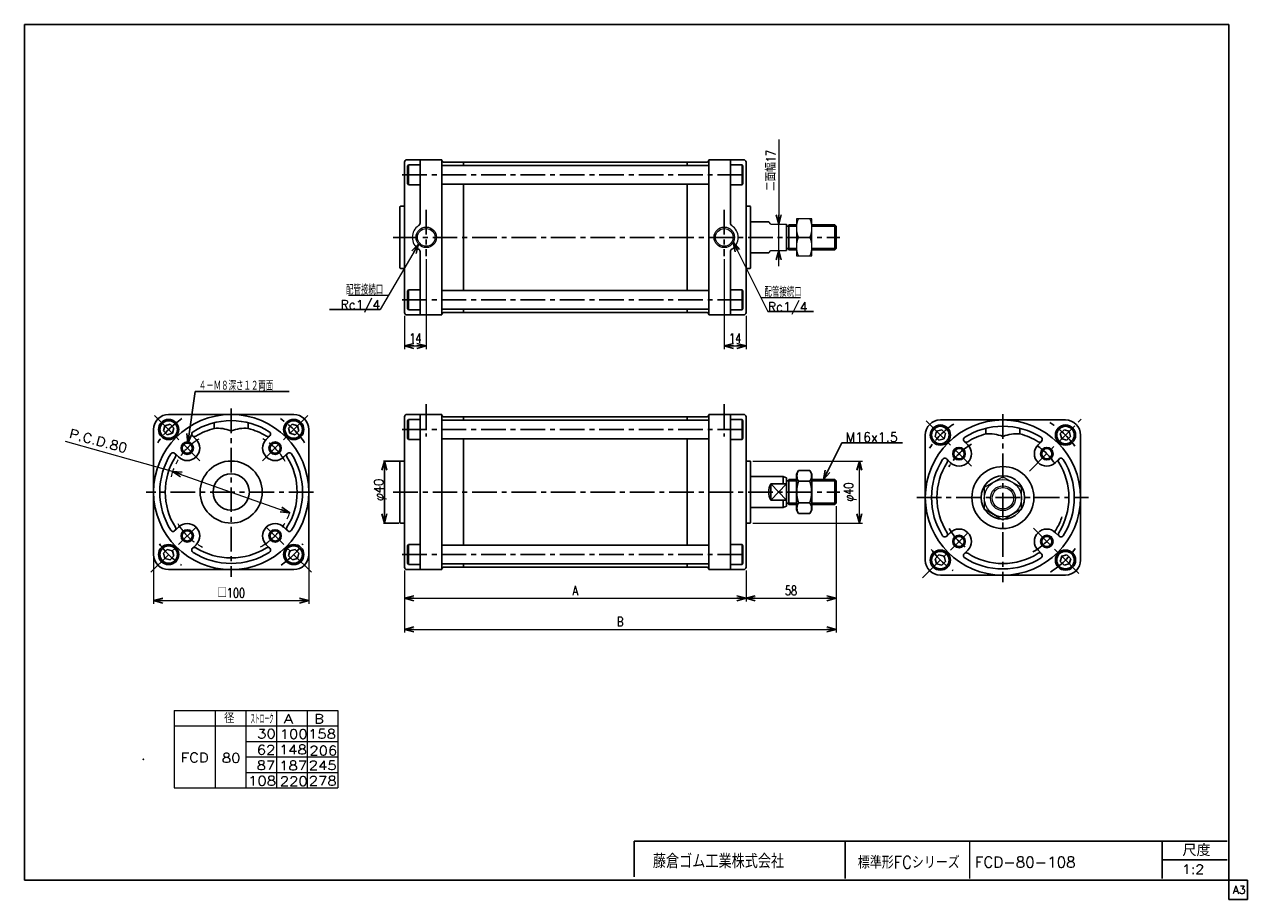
# Model space of a CAD drawing. Header units: millimetres. Extents: x -380 to 408, y -281 to 283.
import ezdxf
from ezdxf.enums import TextEntityAlignment as Align

# ---------------------------------------------------------------- set-up
doc = ezdxf.new("R2010")
doc.units = ezdxf.units.MM
doc.header["$LTSCALE"] = 0.5
doc.header["$PDSIZE"] = 1
doc.linetypes.add('CENTER', pattern=[50.8, 31.75, -6.35, 6.35, -6.35])
doc.layers.add('ZUWAKU', color=7, linetype='Continuous')
doc.styles.add('FdaStyle0', font='txt.shx', dxfattribs={"width": 0.761905, "bigfont": 'bigfont'})
doc.dimstyles.new('DaDimRotatedStyle', dxfattribs={"dimtxt": 6, "dimasz": 6.000004, "dimexe": 2, "dimexo": 2, "dimgap": 2, "dimtad": 3, "dimdsep": 46, "dimtxsty": 'FdaStyle0', "dimblk1": 'OPEN30', "dimblk2": 'OPEN30', "dimsah": 1, "dimcen": 0.09, "dimclrd": 4, "dimclre": 4, "dimclrt": 4, "dimadec": 0, "dimazin": 2, "dimtfac": 1, "dimtdec": 4, "dimtmove": 0, "dimatfit": 0, "dimfxl": 1, "dimarcsym": 0})

# ---------------------------------------------------------------- blocks, each defined once
blk = doc.blocks.new('_OPEN30')
at = {"color": 0, "linetype": 'ByBlock', "lineweight": -2}
for p, q in [((-1, 0.267949), (0, 0)), ((0, 0), (-1, -0.267949)), ((0, 0), (-1, 0))]:
    blk.add_line(p, q, dxfattribs=at)
blk = doc.blocks.new('DC_GROUP_Φ80_1')
at = {"color": 4, "linetype": 'Continuous', "lineweight": 25}
for p, q in [((-289.57, 24.39), (-290.47, 21.04)), ((-286.22, 25.29), (-289.57, 24.39)), ((-283.77, 22.84), (-286.22, 25.29)), ((-290.47, 21.04), (-288.02, 18.59)), ((-288.02, 18.59), (-284.67, 19.49)), ((-284.67, 19.49), (-283.77, 22.84))]:
    blk.add_line(p, q, dxfattribs=at)
for radius in [6.5, 5.63]:
    blk.add_circle((-287.12, 21.94), radius, dxfattribs=at)
blk = doc.blocks.new('DC_GROUP_Φ80_2')
at = {"color": 4, "linetype": 'Continuous', "lineweight": 25}
for p, q in [((-288.02, -55.32), (-290.47, -57.77)), ((-290.47, -57.77), (-289.57, -61.11)), ((-289.57, -61.11), (-286.23, -62.01)), ((-284.67, -56.21), (-288.02, -55.32)), ((-286.23, -62.01), (-283.78, -59.56)), ((-283.78, -59.56), (-284.67, -56.21))]:
    blk.add_line(p, q, dxfattribs=at)
for radius in [6.5, 5.63]:
    blk.add_circle((-287.12, -58.66), radius, dxfattribs=at)
blk = doc.blocks.new('DC_GROUP_Φ80_3')
at = {"color": 4, "linetype": 'Continuous', "lineweight": 25}
for p, q in [((-132.62, -52.16), (-133.12, -53.03)), ((-133.12, -53.03), (-133.12, -64.3)), ((-125.12, -52.16), (-132.62, -52.16)), ((-132.62, -52.16), (-132.62, -65.16)), ((-125.12, -52.16), (-125.12, -65.16)), ((-132.62, -65.16), (-133.12, -64.3)), ((-125.12, -65.16), (-132.62, -65.16))]:
    blk.add_line(p, q, dxfattribs=at)
blk = doc.blocks.new('DC_GROUP_Φ80_4')
at = {"color": 4, "linetype": 'Continuous', "lineweight": 25}
for p, q in [((74.88, -65.16), (74.88, -52.16)), ((74.88, -52.16), (82.38, -52.16)), ((82.38, -52.16), (82.88, -53.03)), ((82.38, -65.16), (82.38, -52.16)), ((82.88, -64.3), (82.88, -53.03)), ((74.88, -65.16), (82.38, -65.16)), ((82.38, -65.16), (82.88, -64.3))]:
    blk.add_line(p, q, dxfattribs=at)
blk = doc.blocks.new('DC_GROUP_Φ80_5')
at = {"color": 4, "linetype": 'Continuous', "lineweight": 25}
for p, q in [((118.74, -4.5), (117.38, -6.86)), ((117.38, -29.86), (117.38, -6.86)), ((118.74, -4.5), (126.02, -4.5)), ((126.02, -4.5), (127.38, -6.86)), ((127.38, -29.86), (127.38, -6.86)), ((118.74, -11.43), (126.02, -11.43)), ((118.74, -32.22), (117.38, -29.86)), ((118.74, -25.29), (126.02, -25.29)), ((126.02, -32.22), (127.38, -29.86)), ((118.74, -32.22), (126.02, -32.22))]:
    blk.add_line(p, q, dxfattribs=at)
for centre, radius, start, end in [((123.8, -7.97), 6.13, 145.61111, 214.38889), ((120.95, -7.97), 6.13, 325.61111, 34.38889), ((140.59, -18.36), 22.93, 162.41112, 197.5889), ((104.16, -18.36), 22.93, 342.41111, 17.58889), ((123.8, -28.75), 6.13, 145.61111, 214.38889), ((120.95, -28.75), 6.13, 325.61111, 34.38889)]:
    blk.add_arc(centre, radius, start, end, dxfattribs=at)
blk = doc.blocks.new('DC_GROUP_Φ80_6')
at = {"color": 4, "linetype": 'Continuous', "lineweight": 25}
for p, q in [((-209.87, 22.84), (-207.42, 25.29)), ((-207.42, 25.29), (-204.07, 24.39)), ((-204.07, 24.39), (-203.17, 21.04)), ((-208.97, 19.49), (-209.87, 22.84)), ((-205.62, 18.59), (-208.97, 19.49)), ((-203.17, 21.04), (-205.62, 18.59))]:
    blk.add_line(p, q, dxfattribs=at)
for radius in [6.5, 5.63]:
    blk.add_circle((-206.52, 21.94), radius, dxfattribs=at)
blk = doc.blocks.new('DC_GROUP_Φ80_7')
at = {"color": 4, "linetype": 'Continuous', "lineweight": 25}
for p, q in [((-209.86, -59.56), (-208.96, -56.21)), ((-207.41, -62.01), (-209.86, -59.56)), ((-208.96, -56.21), (-205.62, -55.32)), ((-204.06, -61.11), (-207.41, -62.01)), ((-205.62, -55.32), (-203.17, -57.77)), ((-203.17, -57.77), (-204.06, -61.11))]:
    blk.add_line(p, q, dxfattribs=at)
for radius in [6.5, 5.63]:
    blk.add_circle((-206.51, -58.66), radius, dxfattribs=at)
blk = doc.blocks.new('*D8')
at = {"color": 4, "linetype": 'Continuous', "lineweight": 13}
for p, q in [((-296.82, -20.36), (-296.82, -90.36)), ((-196.82, -20.36), (-196.82, -90.36)), ((-296.82, -88.36), (-196.82, -88.36))]:
    blk.add_line(p, q, dxfattribs=at)
at = {"color": 4, "xscale": 6.000005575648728, "yscale": 5.999978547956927}
for p, rotation in [((-296.82, -88.36), 180), ((-196.82, -88.36), 360)]:
    blk.add_blockref('_OPEN30', p, dxfattribs=dict(at, rotation=rotation))
at = {"color": 4, "insert": (-246.82, -86.36), "char_height": 6, "width": 31.5, "attachment_point": 8, "style": 'FdaStyle0'}
blk.add_mtext('\\T1.00;□100', dxfattribs=at)
blk = doc.blocks.new('DC_GROUP_Φ80_8')
at = {"color": 4, "linetype": 'Continuous', "lineweight": 25}
for p, q in [((-132.62, 28.45), (-133.12, 27.58)), ((-133.12, 16.31), (-133.12, 27.58)), ((-125.12, 28.45), (-132.62, 28.45)), ((-132.62, 15.45), (-132.62, 28.45)), ((-125.12, 15.45), (-125.12, 28.45)), ((-132.62, 15.45), (-133.12, 16.31)), ((-125.12, 15.45), (-132.62, 15.45))]:
    blk.add_line(p, q, dxfattribs=at)
blk = doc.blocks.new('DC_GROUP_Φ80_9')
at = {"color": 4, "linetype": 'Continuous', "lineweight": 25}
for p, q in [((74.88, 28.45), (74.88, 15.45)), ((74.88, 28.45), (82.38, 28.45)), ((82.38, 28.45), (82.88, 27.58)), ((82.38, 28.45), (82.38, 15.45)), ((82.88, 27.58), (82.88, 16.31)), ((82.38, 15.45), (82.88, 16.31)), ((74.88, 15.45), (82.38, 15.45))]:
    blk.add_line(p, q, dxfattribs=at)
blk = doc.blocks.new('DC_GROUP_Φ80_10')
at = {"color": 4, "linetype": 'Continuous', "lineweight": 25}
for p, q in [((-132.62, 111.98), (-133.12, 111.12)), ((-133.12, 111.12), (-133.12, 99.85)), ((-125.12, 111.98), (-132.62, 111.98)), ((-132.62, 111.98), (-132.62, 98.98)), ((-125.12, 111.98), (-125.12, 98.98)), ((-132.62, 98.98), (-133.12, 99.85)), ((-125.12, 98.98), (-132.62, 98.98))]:
    blk.add_line(p, q, dxfattribs=at)
blk = doc.blocks.new('DC_GROUP_Φ80_11')
at = {"color": 4, "linetype": 'Continuous', "lineweight": 25}
for p, q in [((74.88, 98.98), (74.88, 111.98)), ((74.88, 111.98), (82.38, 111.98)), ((82.38, 111.98), (82.88, 111.12)), ((82.38, 98.98), (82.38, 111.98)), ((82.88, 99.85), (82.88, 111.12)), ((74.88, 98.98), (82.38, 98.98)), ((82.38, 98.98), (82.88, 99.85))]:
    blk.add_line(p, q, dxfattribs=at)
blk = doc.blocks.new('DC_GROUP_Φ80_12')
at = {"color": 4, "linetype": 'Continuous', "lineweight": 25}
for p, q in [((-132.62, 192.59), (-133.12, 191.73)), ((-133.12, 180.46), (-133.12, 191.73)), ((-125.12, 192.59), (-132.62, 192.59)), ((-132.62, 179.59), (-132.62, 192.59)), ((-125.12, 179.59), (-125.12, 192.59)), ((-132.62, 179.59), (-133.12, 180.46)), ((-125.12, 179.59), (-132.62, 179.59))]:
    blk.add_line(p, q, dxfattribs=at)
blk = doc.blocks.new('DC_GROUP_Φ80_13')
at = {"color": 4, "linetype": 'Continuous', "lineweight": 25}
for p, q in [((74.88, 192.59), (74.88, 179.59)), ((74.88, 192.59), (82.38, 192.59)), ((82.38, 192.59), (82.88, 191.73)), ((82.38, 192.59), (82.38, 179.59)), ((82.88, 191.73), (82.88, 180.46)), ((74.88, 179.59), (82.38, 179.59)), ((82.38, 179.59), (82.88, 180.46))]:
    blk.add_line(p, q, dxfattribs=at)
blk = doc.blocks.new('DC_GROUP_Φ80_14')
at = {"color": 4, "linetype": 'Continuous', "lineweight": 25}
for p, q in [((207.65, 20.82), (206.75, 17.47)), ((206.75, 17.47), (209.2, 15.02)), ((210.99, 21.72), (207.65, 20.82)), ((209.2, 15.02), (212.54, 15.92)), ((213.44, 19.27), (210.99, 21.72)), ((212.54, 15.92), (213.44, 19.27))]:
    blk.add_line(p, q, dxfattribs=at)
for radius in [6.5, 5.63]:
    blk.add_circle((210.1, 18.37), radius, dxfattribs=at)
blk = doc.blocks.new('DC_GROUP_Φ80_15')
at = {"color": 4, "linetype": 'Continuous', "lineweight": 25}
for p, q in [((287.35, 19.27), (289.8, 21.72)), ((288.25, 15.92), (287.35, 19.27)), ((291.59, 15.02), (288.25, 15.92)), ((289.8, 21.72), (293.14, 20.82)), ((294.04, 17.47), (291.59, 15.02)), ((293.14, 20.82), (294.04, 17.47))]:
    blk.add_line(p, q, dxfattribs=at)
for radius in [6.5, 5.63]:
    blk.add_circle((290.7, 18.37), radius, dxfattribs=at)
blk = doc.blocks.new('DC_GROUP_Φ80_16')
at = {"color": 4, "linetype": 'Continuous', "lineweight": 25}
for p, q in [((287.35, -63.13), (288.25, -59.78)), ((288.25, -59.78), (291.6, -58.89)), ((291.6, -58.89), (294.05, -61.34)), ((294.05, -61.34), (293.15, -64.68)), ((289.8, -65.58), (287.35, -63.13)), ((293.15, -64.68), (289.8, -65.58))]:
    blk.add_line(p, q, dxfattribs=at)
for radius in [6.5, 5.63]:
    blk.add_circle((290.7, -62.23), radius, dxfattribs=at)
blk = doc.blocks.new('DC_GROUP_Φ80_17')
at = {"color": 4, "linetype": 'Continuous', "lineweight": 25}
for p, q in [((209.19, -58.89), (206.74, -61.34)), ((206.74, -61.34), (207.64, -64.68)), ((212.54, -59.78), (209.19, -58.89)), ((213.44, -63.13), (212.54, -59.78)), ((207.64, -64.68), (210.99, -65.58)), ((210.99, -65.58), (213.44, -63.13))]:
    blk.add_line(p, q, dxfattribs=at)
for radius in [6.5, 5.63]:
    blk.add_circle((210.09, -62.23), radius, dxfattribs=at)
blk = doc.blocks.new('DC_GROUP_Φ80_18')
at = {"color": 4, "linetype": 'Continuous', "lineweight": 13}
for p, q in [((127.38, 157.79), (117.38, 157.79)), ((117.38, 157.79), (117.38, 133.79)), ((127.38, 133.79), (127.38, 157.79)), ((118.73, 145.79), (126.02, 145.79)), ((117.38, 133.79), (127.38, 133.79))]:
    blk.add_line(p, q, dxfattribs=at)
for centre, start, end in [((131.26, 151.79), 154.41023, 205.58977), ((113.49, 151.79), 334.41023, 25.58977), ((131.26, 139.79), 154.41023, 205.58977), ((113.49, 139.79), 334.41023, 25.58977)]:
    blk.add_arc(centre, 13.89, start, end, dxfattribs=at)
blk = doc.blocks.new('DC_GROUP_Φ80_19')
at = {"color": 4, "linetype": 'Continuous', "lineweight": 13}
for p, q in [((250.4, -8.48), (238.4, -15.4)), ((238.4, -15.4), (238.4, -29.26)), ((262.4, -15.4), (250.4, -8.48)), ((262.4, -29.26), (262.4, -15.4)), ((238.4, -29.26), (250.4, -36.19)), ((250.4, -36.19), (262.4, -29.26))]:
    blk.add_line(p, q, dxfattribs=at)
for radius in [12, 8, 6.92]:
    blk.add_circle((250.4, -22.33), radius, dxfattribs=at)
blk = doc.blocks.new('*D21')
at = {"color": 4, "linetype": 'Continuous', "lineweight": 13}
for p, q in [((89.38, 1.64), (159.96, 1.64)), ((157.96, -38.36), (157.96, 1.64)), ((89.38, -38.36), (159.96, -38.36))]:
    blk.add_line(p, q, dxfattribs=at)
at = {"color": 4, "xscale": 6.000005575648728, "yscale": 5.999978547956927}
for p, rotation in [((157.96, 1.64), 90), ((157.96, -38.36), 270)]:
    blk.add_blockref('_OPEN30', p, dxfattribs=dict(at, rotation=rotation))
at = {"color": 4, "insert": (155.96, -18.36), "char_height": 6, "width": 25.5, "attachment_point": 8, "rotation": 90, "style": 'FdaStyle0'}
blk.add_mtext('\\T1.00;φ40', dxfattribs=at)
blk = doc.blocks.new('*D22')
at = {"color": 4, "linetype": 'Continuous', "lineweight": 13}
for p, q in [((-135.12, -68.86), (-135.12, -88.86)), ((84.88, -68.86), (84.88, -88.86)), ((-135.12, -86.86), (84.88, -86.86))]:
    blk.add_line(p, q, dxfattribs=at)
at = {"color": 4, "xscale": 6.000005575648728, "yscale": 5.999978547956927}
for p, rotation in [((-135.12, -86.86), 180), ((84.88, -86.86), 360)]:
    blk.add_blockref('_OPEN30', p, dxfattribs=dict(at, rotation=rotation))
at = {"color": 4, "insert": (-25.12, -84.86), "char_height": 6, "width": 13.5, "attachment_point": 8, "style": 'FdaStyle0'}
blk.add_mtext('\\T1.00;A', dxfattribs=at)
blk = doc.blocks.new('*D23')
at = {"color": 4, "linetype": 'Continuous', "lineweight": 13}
for p, q in [((142.88, -27.55), (142.88, -88.86)), ((84.88, -68.86), (84.88, -88.86)), ((84.88, -86.86), (142.88, -86.86))]:
    blk.add_line(p, q, dxfattribs=at)
at = {"color": 4, "xscale": 6.000005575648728, "yscale": 5.999978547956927}
for p, rotation in [((84.88, -86.86), 180), ((142.88, -86.86), 360)]:
    blk.add_blockref('_OPEN30', p, dxfattribs=dict(at, rotation=rotation))
at = {"color": 4, "insert": (113.88, -84.86), "char_height": 6, "width": 19.5, "attachment_point": 8, "style": 'FdaStyle0'}
blk.add_mtext('\\T1.00;58', dxfattribs=at)
blk = doc.blocks.new('*D24')
at = {"color": 4, "linetype": 'Continuous', "lineweight": 13}
for p, q in [((142.88, -27.55), (142.88, -108.86)), ((-135.12, -68.86), (-135.12, -108.86)), ((-135.12, -106.86), (142.88, -106.86))]:
    blk.add_line(p, q, dxfattribs=at)
at = {"color": 4, "xscale": 6.000005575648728, "yscale": 5.999978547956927}
for p, rotation in [((-135.12, -106.86), 180), ((142.88, -106.86), 360)]:
    blk.add_blockref('_OPEN30', p, dxfattribs=dict(at, rotation=rotation))
at = {"color": 4, "insert": (3.88, -104.86), "char_height": 6, "width": 13.5, "attachment_point": 8, "style": 'FdaStyle0'}
blk.add_mtext('\\T1.00;B', dxfattribs=at)
blk = doc.blocks.new('DA_IMAGEDIMGROUP_1')
at = {"color": 4, "linetype": 'Continuous', "lineweight": 13}
for p, q in [((105.97, 208.76), (105.97, 154.29)), ((105.97, 137.29), (105.97, 154.29)), ((105.97, 127.29), (105.97, 137.29))]:
    blk.add_line(p, q, dxfattribs=at)
at = {"color": 4, "xscale": 6.000005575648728, "yscale": 5.999978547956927}
for p, rotation in [((105.97, 154.29), 270), ((105.97, 137.29), 90)]:
    blk.add_blockref('_OPEN30', p, dxfattribs=dict(at, rotation=rotation))
at = {"color": 4, "insert": (103.97, 175.68), "char_height": 6, "width": 37.5, "attachment_point": 7, "rotation": 90, "style": 'FdaStyle0'}
blk.add_mtext('\\T1.00;二面幅17', dxfattribs=at)
blk = doc.blocks.new('*D26')
at = {"color": 4, "linetype": 'Continuous', "lineweight": 13}
for p, q in [((-121.12, 131.65), (-121.12, 73.79)), ((-135.12, 95.29), (-135.12, 73.79)), ((-135.12, 75.79), (-121.12, 75.79))]:
    blk.add_line(p, q, dxfattribs=at)
at = {"color": 4, "xscale": 6.000005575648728, "yscale": 5.999978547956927}
for p, rotation in [((-135.12, 75.79), 180), ((-121.12, 75.79), 360)]:
    blk.add_blockref('_OPEN30', p, dxfattribs=dict(at, rotation=rotation))
at = {"color": 4, "insert": (-128.12, 77.79), "char_height": 6, "width": 19.5, "attachment_point": 8, "style": 'FdaStyle0'}
blk.add_mtext('\\T1.00;14', dxfattribs=at)
blk = doc.blocks.new('*D27')
at = {"color": 4, "linetype": 'Continuous', "lineweight": 13}
for p, q in [((70.88, 131.65), (70.88, 73.79)), ((84.88, 95.29), (84.88, 73.79)), ((70.88, 75.79), (84.88, 75.79))]:
    blk.add_line(p, q, dxfattribs=at)
at = {"color": 4, "xscale": 6.000005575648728, "yscale": 5.999978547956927}
for p, rotation in [((70.88, 75.79), 180), ((84.88, 75.79), 360)]:
    blk.add_blockref('_OPEN30', p, dxfattribs=dict(at, rotation=rotation))
at = {"color": 4, "insert": (77.88, 77.79), "char_height": 6, "width": 19.5, "attachment_point": 8, "style": 'FdaStyle0'}
blk.add_mtext('\\T1.00;14', dxfattribs=at)

msp = doc.modelspace()

# ---------------------------------------------------------------- linework, layer by layer
at = {"color": 4, "linetype": 'Continuous', "lineweight": 25}
for p, q in [((-135.124, 194.288), (-135.124, 165.788)), ((-135.124, 194.288), (-135.124, 145.788)), ((-133.624, 195.788), (-111.124, 195.788)), ((-133.624, 195.788), (-111.124, 195.788)), ((-125.124, 155.007), (-125.124, 195.788)), ((-111.124, 195.788), (-111.124, 195.288)), ((-111.124, 195.788), (-111.124, 195.288)), ((-111.124, 145.788), (-111.124, 195.788)), ((-110.924, 192.093), (-111.124, 191.893)), ((-110.924, 192.093), (60.676, 192.093)), ((-110.124, 194.288), (-97.124, 194.288)), ((-110.124, 194.288), (-97.124, 194.288)), ((-97.124, 194.288), (-97.124, 192.093)), ((-96.924, 194.288), (-97.124, 194.088)), ((46.676, 194.288), (-96.924, 194.288)), ((46.676, 194.288), (-96.924, 194.288)), ((46.676, 194.288), (46.876, 194.088)), ((59.876, 194.288), (46.876, 194.288)), ((46.876, 194.288), (46.876, 192.093)), ((59.876, 194.288), (46.876, 194.288)), ((60.876, 191.893), (60.676, 192.093)), ((83.376, 195.788), (60.876, 195.788)), ((60.876, 195.788), (60.876, 195.288)), ((83.376, 195.788), (60.876, 195.788)), ((60.876, 195.788), (60.876, 195.288)), ((60.876, 145.788), (60.876, 195.788)), ((74.876, 155.007), (74.876, 195.788)), ((84.876, 194.288), (84.876, 165.788)), ((84.876, 194.288), (84.876, 145.788)), ((-111.124, 180.293), (-110.924, 180.093)), ((-110.924, 180.093), (60.676, 180.093)), ((-97.124, 180.093), (-97.124, 145.788)), ((46.876, 180.093), (46.876, 145.788)), ((60.876, 180.293), (60.676, 180.093)), ((-137.624, 165.788), (-135.124, 165.788)), ((87.376, 165.788), (84.876, 165.788)), ((-138.124, 165.288), (-138.124, 145.788)), ((87.876, 165.288), (87.876, 145.788)), ((87.876, 155.788), (99.475, 155.788)), ((110.876, 137.288), (110.876, 154.288)), ((117.376, 152.978), (110.876, 152.978)), ((117.376, 153.788), (112.376, 153.788)), ((112.376, 137.788), (112.376, 153.788)), ((142.066, 153.788), (127.376, 153.788)), ((142.876, 152.978), (127.376, 152.978)), ((142.066, 137.788), (142.066, 153.788)), ((142.876, 152.978), (142.066, 153.788)), ((142.876, 138.598), (142.876, 152.978)), ((-138.124, 126.288), (-138.124, 145.788)), ((-135.124, 97.288), (-135.124, 145.788)), ((-111.124, 145.788), (-111.124, 95.788)), ((-97.124, 111.483), (-97.124, 145.788)), ((46.876, 111.483), (46.876, 145.788)), ((60.876, 145.788), (60.876, 95.788)), ((84.876, 97.288), (84.876, 145.788)), ((87.876, 126.288), (87.876, 145.788)), ((-125.124, 136.568), (-125.124, 95.788)), ((74.876, 136.568), (74.876, 95.788)), ((87.876, 135.788), (99.475, 135.788)), ((117.376, 138.598), (110.876, 138.598)), ((117.376, 137.788), (112.376, 137.788)), ((142.876, 138.598), (127.376, 138.598)), ((142.066, 137.788), (127.376, 137.788)), ((142.876, 138.598), (142.066, 137.788)), ((-137.624, 125.788), (-135.124, 125.788)), ((87.376, 125.788), (84.876, 125.788)), ((-111.124, 111.283), (-110.924, 111.483)), ((-110.924, 111.483), (60.676, 111.483)), ((60.876, 111.283), (60.676, 111.483)), ((-183.455, 99.387), (-150.805, 99.387)), ((-133.624, 95.788), (-111.124, 95.788)), ((-110.924, 99.483), (-111.124, 99.683)), ((-111.124, 95.788), (-111.124, 96.288)), ((-110.924, 99.483), (60.676, 99.483)), ((-110.124, 97.288), (-97.124, 97.288)), ((-97.124, 97.288), (-97.124, 99.483)), ((-96.924, 97.288), (-97.124, 97.488)), ((46.676, 97.288), (-96.924, 97.288)), ((46.676, 97.288), (46.876, 97.488)), ((46.876, 97.288), (46.876, 99.483)), ((59.876, 97.288), (46.876, 97.288)), ((60.876, 99.683), (60.676, 99.483)), ((60.876, 95.788), (60.876, 96.288)), ((83.376, 95.788), (60.876, 95.788)), ((128.464, 97.975), (98.919, 97.975)), ((-274.656, 13.194), (-270.103, 46.459)), ((-270.103, 46.459), (-209.425, 46.459)), ((-246.819, 31.641), (-287.119, 31.641)), ((-246.819, 31.641), (-206.519, 31.641)), ((-133.624, 31.641), (-111.124, 31.641)), ((-133.624, 31.641), (-111.124, 31.641)), ((-125.124, -18.359), (-125.124, 31.641)), ((-111.124, 31.641), (-111.124, 31.141)), ((-111.124, 31.641), (-111.124, 31.141)), ((-111.124, -18.359), (-111.124, 31.641)), ((83.376, 31.641), (60.876, 31.641)), ((60.876, 31.641), (60.876, 31.141)), ((83.376, 31.641), (60.876, 31.641)), ((60.876, 31.641), (60.876, 31.141)), ((60.876, -18.359), (60.876, 31.641)), ((74.876, -18.359), (74.876, 31.641)), ((-257.819, 26.306), (-257.819, 22.692)), ((-235.819, 26.306), (-235.819, 22.692)), ((-135.124, 30.141), (-135.124, 1.641)), ((-135.124, 30.141), (-135.124, -18.359)), ((-110.924, 27.946), (-111.124, 27.746)), ((-110.924, 27.946), (60.676, 27.946)), ((-110.124, 30.141), (-97.124, 30.141)), ((-110.124, 30.141), (-97.124, 30.141)), ((-97.124, 30.141), (-97.124, 27.946)), ((-96.924, 30.141), (-97.124, 29.941)), ((46.676, 30.141), (-96.924, 30.141)), ((46.676, 30.141), (-96.924, 30.141)), ((46.676, 30.141), (46.876, 29.941)), ((59.876, 30.141), (46.876, 30.141)), ((46.876, 30.141), (46.876, 27.946)), ((59.876, 30.141), (46.876, 30.141)), ((60.876, 27.746), (60.676, 27.946)), ((84.876, 30.141), (84.876, 1.641)), ((84.876, 30.141), (84.876, -18.359)), ((250.395, 28.071), (210.095, 28.071)), ((250.395, 28.071), (290.695, 28.071)), ((-296.819, -18.359), (-296.819, 21.941)), ((-269.447, 15.582), (-271.683, 17.818)), ((-224.192, 15.582), (-221.955, 17.818)), ((-196.819, -18.359), (-196.819, 21.941)), ((-111.124, 16.146), (-110.924, 15.946)), ((-110.924, 15.946), (60.676, 15.946)), ((-97.124, 15.946), (-97.124, -18.359)), ((46.876, 15.946), (46.876, -18.359)), ((60.876, 16.146), (60.676, 15.946)), ((200.395, -21.929), (200.395, 18.371)), ((239.395, 22.736), (239.395, 19.122)), ((261.395, 22.736), (261.395, 19.122)), ((300.395, -21.929), (300.395, 18.371)), ((134.721, -10.359), (146.617, 13.432)), ((146.617, 13.432), (185.631, 13.432)), ((227.768, 12.012), (225.531, 14.248)), ((273.022, 12.012), (275.259, 14.248)), ((-280.76, 4.268), (-282.996, 6.504)), ((-212.878, 4.268), (-210.642, 6.504)), ((-138.224, 1.641), (-148.724, 1.641)), ((-148.124, 1.641), (-148.124, -38.359)), ((-138.124, 1.141), (-138.124, -18.359)), ((-137.624, 1.641), (-135.124, 1.641)), ((87.376, 1.641), (84.876, 1.641)), ((87.876, 1.141), (87.876, -18.359)), ((216.454, 0.698), (214.218, 2.934)), ((284.336, 0.698), (286.572, 2.934)), ((87.876, -8.359), (108.876, -8.359)), ((100.876, -13.092), (100.876, -23.627)), ((100.876, -13.092), (110.876, -13.092)), ((100.876, -23.627), (110.876, -13.092)), ((100.876, -13.092), (110.876, -23.627)), ((108.876, -8.359), (108.876, -13.092)), ((110.876, -9.292), (108.876, -8.359)), ((110.876, -27.427), (110.876, -9.292)), ((117.376, -11.169), (110.876, -11.169)), ((117.376, -10.359), (112.376, -10.359)), ((112.376, -26.359), (112.376, -10.359)), ((142.066, -10.359), (127.376, -10.359)), ((142.876, -11.169), (127.376, -11.169)), ((142.066, -26.359), (142.066, -10.359)), ((142.876, -11.169), (142.066, -10.359)), ((142.876, -25.549), (142.876, -11.169)), ((-296.819, -18.359), (-296.819, -58.659)), ((-196.819, -18.359), (-196.819, -58.659)), ((-138.124, -37.859), (-138.124, -18.359)), ((-135.124, -66.859), (-135.124, -18.359)), ((-125.124, -18.359), (-125.124, -68.359)), ((-111.124, -18.359), (-111.124, -68.359)), ((-97.124, -52.664), (-97.124, -18.359)), ((46.876, -52.664), (46.876, -18.359)), ((60.876, -18.359), (60.876, -68.359)), ((74.876, -18.359), (74.876, -68.359)), ((84.876, -66.859), (84.876, -18.359)), ((87.876, -37.859), (87.876, -18.359)), ((100.876, -23.627), (110.876, -23.627)), ((108.876, -23.627), (108.876, -28.359)), ((200.395, -21.929), (200.395, -62.229)), ((300.395, -21.929), (300.395, -62.229)), ((87.876, -28.359), (108.876, -28.359)), ((110.876, -27.427), (108.876, -28.359)), ((117.376, -25.549), (110.876, -25.549)), ((117.376, -26.359), (112.376, -26.359)), ((142.876, -25.549), (127.376, -25.549)), ((142.066, -26.359), (127.376, -26.359)), ((142.876, -25.549), (142.066, -26.359)), ((-138.724, -38.359), (-148.724, -38.359)), ((-137.624, -38.359), (-135.124, -38.359)), ((87.376, -38.359), (84.876, -38.359)), ((-280.76, -40.987), (-282.996, -43.223)), ((-212.878, -40.987), (-210.642, -43.223)), ((216.454, -44.557), (214.218, -46.793)), ((284.336, -44.557), (286.572, -46.793)), ((-269.447, -52.3), (-271.683, -54.537)), ((-224.192, -52.3), (-221.955, -54.537)), ((-111.124, -52.864), (-110.924, -52.664)), ((-110.924, -52.664), (60.676, -52.664)), ((60.876, -52.864), (60.676, -52.664)), ((227.768, -55.87), (225.531, -58.107)), ((273.022, -55.87), (275.259, -58.107)), ((-246.819, -68.359), (-287.119, -68.359)), ((-246.819, -68.359), (-206.519, -68.359)), ((-133.624, -68.359), (-111.124, -68.359)), ((-110.924, -64.664), (-111.124, -64.464)), ((-111.124, -68.359), (-111.124, -67.859)), ((-110.924, -64.664), (60.676, -64.664)), ((-110.124, -66.859), (-97.124, -66.859)), ((-97.124, -66.859), (-97.124, -64.664)), ((-96.924, -66.859), (-97.124, -66.659)), ((46.676, -66.859), (-96.924, -66.859)), ((46.676, -66.859), (46.876, -66.659)), ((46.876, -66.859), (46.876, -64.664)), ((59.876, -66.859), (46.876, -66.859)), ((60.876, -64.464), (60.676, -64.664)), ((60.876, -68.359), (60.876, -67.859)), ((83.376, -68.359), (60.876, -68.359)), ((250.395, -71.929), (210.095, -71.929)), ((250.395, -71.929), (290.695, -71.929))]:
    msp.add_line(p, q, dxfattribs=at)
at = {"color": 4, "linetype": 'CENTER', "lineweight": 25}
for p, q in [((-136.645, 186.093), (83.666, 186.093)), ((-121.124, 163.508), (-121.124, 133.646)), ((70.876, 163.508), (70.876, 133.646)), ((-142.395, 145.788), (145.363, 145.788)), ((-136.645, 105.483), (83.666, 105.483)), ((-246.819, 35.453), (-246.819, -72.979)), ((-246.819, 35.453), (-246.819, -72.979)), ((-121.124, 38.343), (-121.124, 17.535)), ((70.876, 38.343), (70.876, 17.535)), ((250.395, 31.883), (250.395, -76.549)), ((-296.208, 31.03), (-266.759, 1.581)), ((-197.43, 31.03), (-226.879, 1.581)), ((201.006, 27.46), (230.455, -1.989)), ((267.518, -4.807), (300.834, 28.51)), ((-136.645, 21.946), (83.666, 21.946)), ((-193.74, -18.359), (-301.668, -18.359)), ((-142.395, -18.359), (145.363, -18.359)), ((194.849, -21.929), (305.5, -21.929)), ((-269.447, -40.987), (-298.522, -70.062)), ((-224.192, -40.987), (-195.116, -70.062)), ((227.768, -44.557), (198.692, -73.632)), ((270.074, -41.609), (300.349, -71.884)), ((-136.645, -58.664), (83.666, -58.664))]:
    msp.add_line(p, q, dxfattribs=at)
at = {"color": 4, "linetype": 'Continuous', "lineweight": 13}
for p, q in [((100.876, 154.288), (99.475, 155.788)), ((100.876, 154.288), (110.876, 154.288)), ((117.376, 153.788), (117.376, 138.598)), ((76.646, 142.59), (98.919, 97.975)), ((-126.073, 141.426), (-150.805, 99.387)), ((99.475, 135.788), (100.876, 137.288)), ((100.876, 137.288), (110.876, 137.288)), ((-145.545, 108.328), (-171.145, 108.328)), ((94.456, 106.916), (120.056, 106.916)), ((-284.528, -5.017), (-353.604, 14.145)), ((-284.528, -5.017), (-209.104, -31.703)), ((-283.648, -159.071), (-178.038, -159.071)), ((-283.648, -159.071), (-283.648, -209.071)), ((-257.229, -159.071), (-257.229, -209.071)), ((-237.431, -159.071), (-237.431, -209.071)), ((-217.633, -159.071), (-217.633, -209.071)), ((-197.836, -159.071), (-197.836, -209.071)), ((-178.038, -159.071), (-178.038, -209.071)), ((-283.648, -169.071), (-178.038, -169.071)), ((-237.431, -179.071), (-178.038, -179.071)), ((-237.384, -189.071), (-178.038, -189.071)), ((-237.431, -199.071), (-178.038, -199.071)), ((-283.648, -209.071), (-178.038, -209.071))]:
    msp.add_line(p, q, dxfattribs=at)
for centre, radius in [((-121.124, 145.788), 6.597), ((-121.124, 145.788), 5.7), ((70.876, 145.788), 6.597), ((70.876, 145.788), 5.697)]:
    msp.add_circle(centre, radius, dxfattribs=at)
at = {"color": 4, "linetype": 'Continuous', "lineweight": 25}
for centre, radius in [((-275.103, 9.925), 4), ((-275.103, 9.925), 3.3), ((-218.535, 9.925), 4), ((-218.535, 9.925), 3.3), ((222.111, 6.355), 4), ((222.111, 6.355), 3.3), ((278.679, 6.355), 4), ((278.679, 6.355), 3.3), ((250.395, -21.929), 20), ((250.395, -21.929), 14), ((-275.103, -46.644), 4), ((-275.103, -46.644), 3.3), ((-218.535, -46.644), 4), ((-218.535, -46.644), 3.3), ((222.111, -50.214), 4), ((222.111, -50.214), 3.3), ((278.679, -50.214), 4), ((278.679, -50.214), 3.3)]:
    msp.add_circle(centre, radius, dxfattribs=at)
for centre, radius, start, end in [((-133.624, 194.288), 1.5, 90, 180), ((-133.624, 194.288), 1.5, 90, 180), ((-110.124, 195.288), 1, 180, 270), ((-110.124, 195.288), 1, 180, 270), ((59.876, 195.288), 1, 270, 0), ((59.876, 195.288), 1, 270, 0), ((83.376, 194.288), 1.5, 0, 90), ((83.376, 194.288), 1.5, 0, 90), ((-137.624, 165.288), 0.5, 90, 180), ((87.376, 165.288), 0.5, 0, 90), ((-127.124, 155.007), 2, 303.055731, 0), ((76.876, 155.007), 2, 180, 236.944269), ((111.625, 153.729), 0.751, 183.14287, 360), ((-127.124, 136.568), 2, 0, 56.944269), ((76.876, 136.568), 2, 123.055731, 180), ((111.625, 137.846), 0.751, 0, 176.85713), ((-137.624, 126.288), 0.5, 180, 270), ((87.376, 126.288), 0.5, 270, 0), ((-133.624, 97.288), 1.5, 180, 270), ((-110.124, 96.288), 1, 90, 180), ((59.876, 96.288), 1, 360, 90), ((83.376, 97.288), 1.5, 270, 0), ((-287.119, 21.941), 9.7, 90, 180), ((-246.819, -18.359), 50, 90, 180), ((-246.819, -18.359), 50, 0, 90), ((-206.519, 21.941), 9.7, 0, 90), ((-133.624, 30.141), 1.5, 90, 180), ((-133.624, 30.141), 1.5, 90, 180), ((83.376, 30.141), 1.5, 0, 90), ((83.376, 30.141), 1.5, 0, 90), ((-246.819, -18.359), 46, 90, 122.271056), ((-246.819, -18.359), 46, 57.728944, 90), ((-110.124, 31.141), 1, 180, 270), ((-110.124, 31.141), 1, 180, 270), ((59.876, 31.141), 1, 270, 0), ((59.876, 31.141), 1, 270, 0), ((210.095, 18.371), 9.7, 90, 180), ((250.395, -21.929), 50, 90, 180), ((250.395, -21.929), 46, 90, 122.271056), ((250.395, -21.929), 50, 0, 90), ((250.395, -21.929), 46, 57.728944, 90), ((290.695, 18.371), 9.7, 0, 90), ((-270.445, 19.055), 1.75, 122.271056, 302.271056), ((-246.819, -18.359), 42.5, 105.000266, 122.271056), ((-255.935, -2.236), 25, 68.949298, 94.322715), ((-237.703, -2.236), 25, 85.677285, 111.050702), ((-246.819, -18.359), 42.5, 57.728944, 74.999734), ((-223.193, 19.055), 1.75, 237.728944, 57.728944), ((226.769, 15.485), 1.75, 122.271056, 302.271056), ((250.395, -21.929), 42.5, 105.000266, 122.271056), ((241.279, -5.806), 25, 68.949298, 94.322715), ((259.511, -5.806), 25, 85.677285, 111.050702), ((250.395, -21.929), 42.5, 57.728944, 74.999734), ((274.021, 15.485), 1.75, 237.728944, 57.728944), ((-275.103, 9.925), 8, 225, 45), ((-218.535, 9.925), 8, 135, 315), ((222.111, 6.355), 8, 225, 45), ((278.679, 6.355), 8, 135, 315), ((-246.819, -18.359), 46, 147.728944, 180), ((-246.819, -18.359), 42.5, 147.728944, 180), ((-284.234, 5.267), 1.75, 327.728944, 147.728944), ((-246.819, -18.359), 20, 90, 270), ((-246.819, -18.359), 20, 270, 90), ((-209.404, 5.267), 1.75, 32.271056, 212.271056), ((-246.819, -18.359), 42.5, 0, 32.271056), ((-246.819, -18.359), 46, 0, 32.271056), ((-137.624, 1.141), 0.5, 90, 180), ((87.376, 1.141), 0.5, 0, 90), ((250.395, -21.929), 46, 147.728944, 180), ((250.395, -21.929), 42.5, 147.728944, 180), ((212.98, 1.697), 1.75, 327.728944, 147.728944), ((287.81, 1.697), 1.75, 32.271056, 212.271056), ((250.395, -21.929), 42.5, 0, 32.271056), ((250.395, -21.929), 46, 0, 32.271056), ((-246.819, -18.359), 11.7, 90, 270), ((-246.819, -18.359), 11.7, 270, 90), ((110.077, -18.359), 10.602, 150.206767, 209.793233), ((111.625, -10.418), 0.751, 183.14287, 360), ((-246.819, -18.359), 50, 180, 270), ((-246.819, -18.359), 46, 180, 212.271056), ((-246.819, -18.359), 42.5, 180, 212.271056), ((-246.819, -18.359), 50, 270, 0), ((-246.819, -18.359), 42.5, 327.728944, 0), ((-246.819, -18.359), 46, 327.728944, 0), ((250.395, -21.929), 50, 180, 270), ((250.395, -21.929), 46, 180, 212.271056), ((250.395, -21.929), 42.5, 180, 212.271056), ((250.395, -21.929), 50, 270, 360), ((250.395, -21.929), 42.5, 327.728944, 360), ((250.395, -21.929), 46, 327.728944, 360), ((111.625, -26.301), 0.751, 0, 176.85713), ((-275.103, -46.644), 8, 315, 135), ((-218.535, -46.644), 8, 45, 225), ((-137.624, -37.859), 0.5, 180, 270), ((87.376, -37.859), 0.5, 270, 0), ((250.395, -21.929), 40, 330.363902, 342.03379), ((-284.234, -41.986), 1.75, 212.271056, 32.271056), ((-209.404, -41.986), 1.75, 147.728944, 327.728944), ((212.98, -45.556), 1.75, 212.271056, 32.271056), ((222.111, -50.214), 8, 315, 135), ((278.679, -50.214), 8, 45, 225), ((287.81, -45.556), 1.75, 147.728944, 327.728944), ((-270.445, -55.774), 1.75, 57.728944, 237.728944), ((-246.819, -18.359), 42.5, 237.728944, 270), ((-246.819, -18.359), 42.5, 270, 302.271056), ((-223.193, -55.774), 1.75, 302.271056, 122.271056), ((-287.119, -58.659), 9.7, 180, 270), ((-246.819, -18.359), 46, 237.728944, 270), ((-246.819, -18.359), 46, 270, 302.271056), ((-206.519, -58.659), 9.7, 270, 0), ((210.095, -62.229), 9.7, 180, 270), ((226.769, -59.344), 1.75, 57.728944, 237.728944), ((250.395, -21.929), 46, 237.728944, 270), ((250.395, -21.929), 42.5, 237.728944, 270), ((250.395, -21.929), 42.5, 270, 302.271056), ((250.395, -21.929), 46, 270, 302.271056), ((274.021, -59.344), 1.75, 302.271056, 122.271056), ((290.695, -62.229), 9.7, 270, 0), ((-133.624, -66.859), 1.5, 180, 270), ((-110.124, -67.859), 1, 90, 180), ((59.876, -67.859), 1, 360, 90), ((83.376, -66.859), 1.5, 270, 0)]:
    msp.add_arc(centre, radius, start, end, dxfattribs=at)
at = {"color": 4, "linetype": 'Continuous', "lineweight": 13}
for centre, start, end in [((-121.124, 145.788), 123.055731, 236.944269), ((70.876, 145.788), 303.055731, 56.944269)]:
    msp.add_arc(centre, 9, start, end, dxfattribs=at)
at = {"color": 4, "linetype": 'CENTER', "lineweight": 25}
for centre, radius, start, end in [((-246.819, -18.359), 57, 123.824023, 146.074865), ((-246.819, -18.359), 57, 33.925135, 56.175977), ((250.395, -21.929), 57, 123.824023, 146.074865), ((250.395, -21.929), 57, 35.56203, 61.305586), ((250.395, -21.929), 40, 120.403409, 150.437281), ((250.395, -21.929), 40, 33.521659, 60.257201), ((250.395, -21.929), 40, 209.976825, 236.478341), ((250.395, -21.929), 40, 298.858259, 330.363902), ((-246.819, -18.359), 57, 215.916524, 235.718943), ((-246.819, -18.359), 57, 304.281057, 324.083476), ((250.395, -21.929), 57, 302.409936, 326.327668), ((250.395, -21.929), 57, 215.916524, 235.718943)]:
    msp.add_arc(centre, radius, start, end, dxfattribs=at)
at = {"color": 4, "linetype": 'CENTER', "lineweight": 13}
for centre, radius, start, end in [((-246.814, -18.361), 40.005, 121.395707, 165.751431), ((-246.819, -18.359), 40, 29.61293, 59.265961), ((-246.814, -18.361), 40.003, 210.631457, 242.818328), ((-246.814, -18.361), 40, 298.09668, 340.515976)]:
    msp.add_arc(centre, radius, start, end, dxfattribs=at)
at = {"color": 5, "linetype": 'Continuous'}
msp.add_point((-303.412, -190.595), dxfattribs=at)
at = {"layer": 'ZUWAKU', "color": 5, "linetype": 'Continuous', "lineweight": 25}
for p, q in [((-380, -268.5), (-380, 283)), ((396, 283), (-380, 283)), ((396, -281), (396, 283)), ((408, -268.5), (-380, -268.5)), ((408, -281), (408, -268.5)), ((396, -281), (408, -281))]:
    msp.add_line(p, q, dxfattribs=at)
at = {"layer": 'ZUWAKU', "color": 4, "linetype": 'Continuous', "lineweight": 25}
for p, q in [((12.823, -243.477), (394.823, -243.477)), ((12.823, -266.407), (12.823, -243.477)), ((148.823, -243.477), (148.823, -267.477)), ((353.093, -267.477), (353.093, -243.477)), ((353.093, -255.477), (394.823, -255.477))]:
    msp.add_line(p, q, dxfattribs=at)
at = {"layer": 'ZUWAKU', "color": 4, "linetype": 'Continuous', "lineweight": 13}
msp.add_line((228.823, -243.477), (228.823, -267.477), dxfattribs=at)

# ---------------------------------------------------------------- block references
at = {"linetype": 'Continuous'}
for name in ['DA_IMAGEDIMGROUP_1', 'DC_GROUP_Φ80_12', 'DC_GROUP_Φ80_13', 'DC_GROUP_Φ80_18', 'DC_GROUP_Φ80_10', 'DC_GROUP_Φ80_11', 'DC_GROUP_Φ80_1', 'DC_GROUP_Φ80_6', 'DC_GROUP_Φ80_8', 'DC_GROUP_Φ80_9', 'DC_GROUP_Φ80_14', 'DC_GROUP_Φ80_15', 'DC_GROUP_Φ80_5', 'DC_GROUP_Φ80_19', 'DC_GROUP_Φ80_2', 'DC_GROUP_Φ80_7', 'DC_GROUP_Φ80_3', 'DC_GROUP_Φ80_4', 'DC_GROUP_Φ80_17', 'DC_GROUP_Φ80_16']:
    msp.add_blockref(name, (0, 0), dxfattribs=at)
at = {"color": 4, "xscale": 6.000005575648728, "yscale": 5.999978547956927}
for p, rotation in [((-126.073, 141.426), 59.53113435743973), ((76.646, 142.59), 116.5304967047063), ((-274.656, 13.194), 262.2070881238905), ((-148.124, 1.641), 90), ((-284.528, -5.017), 160.5159764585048), ((134.721, -10.359), 243.434948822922), ((-209.104, -31.703), 340.5159764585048), ((-148.124, -38.359), 270)]:
    msp.add_blockref('_OPEN30', p, dxfattribs=dict(at, rotation=rotation))

# ---------------------------------------------------------------- texts
at = {"color": 4, "style": 'FdaStyle0'}
for s, height, width, p, p2 in [('配管接続口', 6, 0.666667, (-172.827, 108.928), (-148.827, 108.928)), ('配管接続口', 6, 0.666667, (96.769, 107.516), (120.769, 107.516)), ('Rc1/4', 6, 0.810127, (-176.405, 99.387), (-150.805, 99.387)), ('Rc1/4', 6, 0.810127, (98.919, 97.975), (124.519, 97.975)), ('４－Ｍ８深さ１２両面', 6, 0.666667, (-267.703, 47.059), (-219.703, 47.059)), ('M16x1.5', 6, 0.8, (149.017, 14.032), (182.617, 14.032)), ('   径', 6, 0.952381, (-268.802, -167.236), (-244.802, -167.236)), ('ストローク', 6, 0.416667, (-234.432, -167.739), (-219.432, -167.739)), ('標準形FCシリーズ', 8, 0.727273, (156.944, -261.052), (222.544, -261.052)), ('FCD-80-108', 7, 0.822785, (232.265, -260.377), (297.265, -260.377)), ('1:2', 6, 0.8, (365.693, -264.477), (380.093, -264.477))]:
    msp.add_text(s, height=height, dxfattribs=dict(at, width=width)).set_placement(p, p2, align=Align.FIT)
for s, rotation, width, p, p2 in [('P.C.D.80', -15, 0.8, (-351.732, 16.676), (-314.64, 6.737)), ('φ40', 90, 0.75, (-148.724, -24.159), (-148.724, -9.759))]:
    msp.add_text(s, height=6, rotation=rotation, dxfattribs=dict(at, width=width)).set_placement(p, p2, align=Align.FIT)
for s, p, p2 in [('A', (-212.979, -167.492), (-206.979, -167.492)), ('B', (-193.181, -167.492), (-187.181, -167.492)), ('30', (-230.073, -177.144), (-218.073, -177.144)), ('100', (-215.532, -177.371), (-197.532, -177.371)), ('158', (-197.285, -177.279), (-179.285, -177.279)), ('FCD', (-279.284, -192.492), (-261.284, -192.492)), ('80', (-252.825, -192.739), (-240.825, -192.739)), ('62', (-230.33, -187.492), (-218.33, -187.492)), ('148', (-216.04, -187.347), (-198.04, -187.347)), ('206', (-196.454, -188.026), (-178.454, -188.026)), ('87', (-230.383, -197.492), (-218.383, -197.492)), ('187', (-215.885, -197.693), (-197.885, -197.693)), ('245', (-196.83, -197.492), (-178.83, -197.492)), ('108', (-235.883, -207.492), (-217.883, -207.492)), ('220', (-215.47, -207.693), (-197.47, -207.693)), ('278', (-196.83, -207.492), (-178.83, -207.492))]:
    msp.add_text(s, height=6, dxfattribs=at).set_placement(p, p2, align=Align.FIT)
at = {"layer": 'ZUWAKU', "color": 4, "style": 'FdaStyle0'}
for s, height, width, p, p2 in [('藤倉ゴム工業株式会社', 9, 0.652778, (24.849, -260.792), (109.449, -260.792)), ('尺度', 7.6, 0.749175, (366.053, -253.037), (384.213, -253.037))]:
    msp.add_text(s, height=height, dxfattribs=dict(at, width=width)).set_placement(p, p2, align=Align.FIT)
at = {"layer": 'ZUWAKU', "color": 7, "style": 'FdaStyle0', "width": 0.8}
msp.add_text('A3', height=5, dxfattribs=at).set_placement((398.615, -277.25), (406.615, -277.25), align=Align.FIT)

# ---------------------------------------------------------------- dimensions: what is measured, and where the dimension line sits
at = {"linetype": 'Continuous', "lineweight": 13}
for base, p1, p2, picture, middle in [((-121.124, 75.788), (-135.124, 97.288), (-121.124, 133.646), '*D26', (-128.124, 75.788)), ((84.876, 75.788), (70.876, 133.646), (84.876, 97.288), '*D27', (77.876, 75.788)), ((142.876, -86.859), (84.876, -66.859), (142.876, -25.549), '*D23', (113.876, -86.859))]:
    dim = msp.add_linear_dim(base=base, p1=p1, p2=p2, dimstyle='DaDimRotatedStyle', override={"dimtxt": 6, "dimasz": 6.000004, "dimexe": 2, "dimexo": 2, "dimgap": 2, "dimtad": 3, "dimtih": 0, "dimtoh": 0, "dimdec": 2, "dimzin": 8, "dimtxsty": 'FdaStyle0', "dimblk1": 'OPEN30', "dimblk2": 'OPEN30', "dimsah": 1, "dimclrd": 4, "dimclre": 4, "dimclrt": 4, "dimazin": 2, "dimtofl": 1, "dimatfit": 0, "dimtolj": 0, "dimtzin": 8}, dxfattribs=at)
    dim.commit()
    dim.dimension.update_dxf_attribs({"geometry": picture, "text_midpoint": middle})
dim = msp.add_linear_dim(base=(157.963, 1.641), p1=(87.376, -38.359), p2=(87.376, 1.641), angle=90, text='φ<>', dimstyle='DaDimRotatedStyle', override={"dimtxt": 6, "dimasz": 6.000004, "dimexe": 2, "dimexo": 2, "dimgap": 2, "dimtad": 3, "dimtih": 0, "dimtoh": 0, "dimdec": 2, "dimzin": 8, "dimtxsty": 'FdaStyle0', "dimblk1": 'OPEN30', "dimblk2": 'OPEN30', "dimsah": 1, "dimclrd": 4, "dimclre": 4, "dimclrt": 4, "dimazin": 2, "dimtofl": 1, "dimatfit": 0, "dimtolj": 0, "dimtzin": 8}, dxfattribs=at)
dim.commit()
dim.dimension.update_dxf_attribs({"geometry": '*D21', "text_midpoint": (157.963, -18.359)})
for base, p1, p2, text, picture, middle in [((-196.819, -88.359), (-296.819, -18.359), (-196.819, -18.359), '□<>', '*D8', (-246.819, -88.359)), ((142.876, -106.859), (-135.124, -66.859), (142.876, -25.549), 'B', '*D24', (3.876, -106.859)), ((84.876, -86.859), (-135.124, -66.859), (84.876, -66.859), 'A', '*D22', (-25.124, -86.859))]:
    dim = msp.add_linear_dim(base=base, p1=p1, p2=p2, text=text, dimstyle='DaDimRotatedStyle', override={"dimtxt": 6, "dimasz": 6.000004, "dimexe": 2, "dimexo": 2, "dimgap": 2, "dimtad": 3, "dimtih": 0, "dimtoh": 0, "dimdec": 2, "dimzin": 8, "dimtxsty": 'FdaStyle0', "dimblk1": 'OPEN30', "dimblk2": 'OPEN30', "dimsah": 1, "dimclrd": 4, "dimclre": 4, "dimclrt": 4, "dimazin": 2, "dimtofl": 1, "dimatfit": 0, "dimtolj": 0, "dimtzin": 8}, dxfattribs=at)
    dim.commit()
    dim.dimension.update_dxf_attribs({"geometry": picture, "text_midpoint": middle})

doc.saveas('drawing.dxf')
